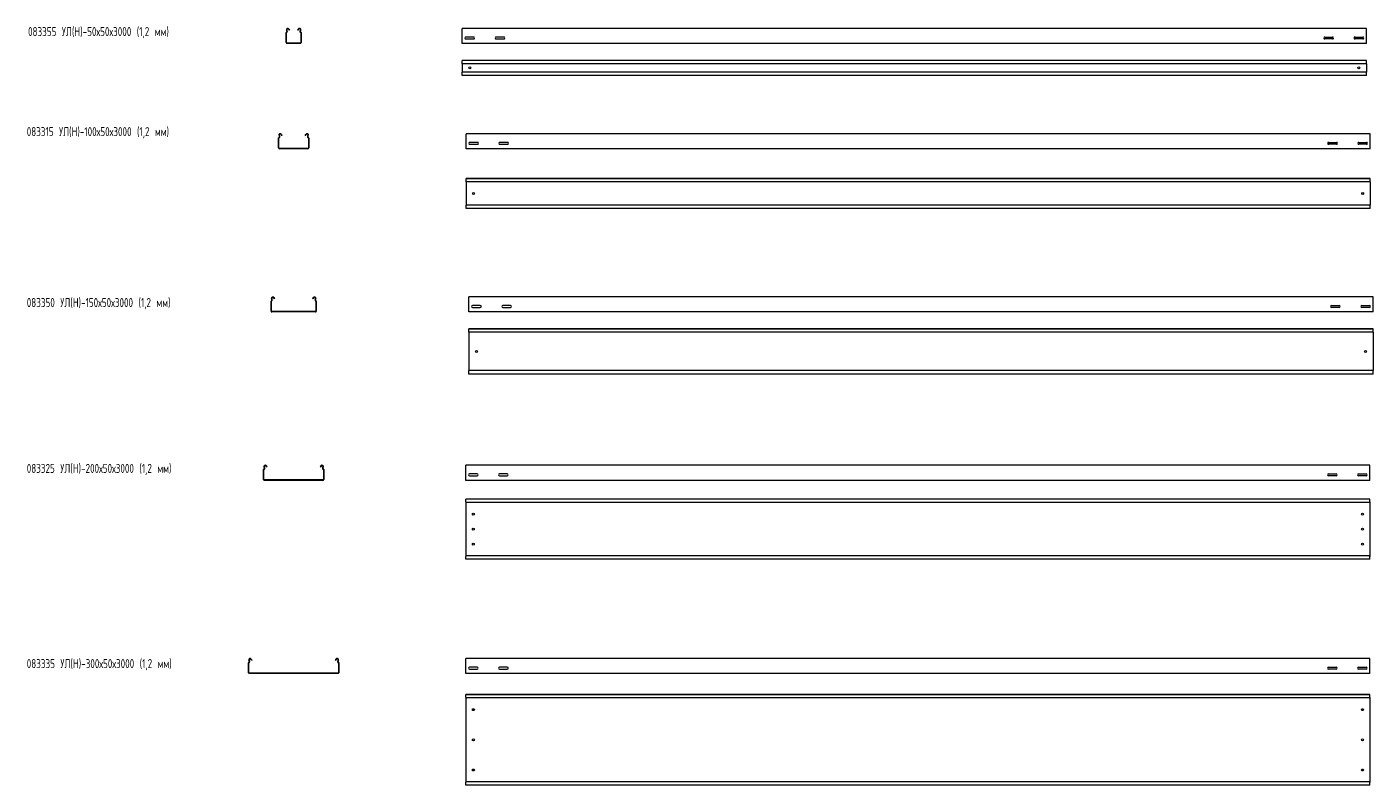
# Model space of a CAD drawing. Header units: millimetres. Extents: x -789 to 3689, y -6202 to -258.
# Tile 2 of 2: x -789 to 3678, y -2773 to -258. Entities that reach past the tile are written whole.
import ezdxf

# ---------------------------------------------------------------- set-up
doc = ezdxf.new("R2010")
doc.units = ezdxf.units.MM
doc.styles.add('SLDTEXTSTYLE0', font='TXT', dxfattribs={"width": 0.7, "bigfont": 'bigfont'})

msp = doc.modelspace()

# ---------------------------------------------------------------- linework, layer by layer
at = {"color": 7, "linetype": 'Continuous', "lineweight": 15}
for p, q in [((79.6, -266.1), (81.3, -269.3)), ((80.6, -265.5), (82.4, -268.8)), ((110, -268.8), (111.7, -265.5)), ((111, -269.3), (112.8, -266.1)), ((3655.7, -263.1), (655.7, -263.1)), ((655.7, -269.7), (655.7, -263.1)), ((3655.7, -269.7), (3655.7, -263.1)), ((71.2, -310.4), (71.2, -277.4)), ((72.4, -310.4), (72.4, -277.4)), ((74, -272.1), (72.7, -269.7)), ((75, -271.5), (73.8, -269.2)), ((118.5, -311.9), (73.9, -311.9)), ((82.4, -268.8), (81.3, -269.3)), ((111, -269.3), (110, -268.8)), ((118.6, -269.2), (117.3, -271.5)), ((119.6, -269.7), (118.4, -272.1)), ((120, -277.4), (120, -310.4)), ((121.2, -277.4), (121.2, -310.4)), ((655.7, -272.1), (655.7, -269.7)), ((655.7, -275.7), (655.7, -272.1)), ((655.7, -277.4), (655.7, -275.7)), ((655.7, -310.4), (655.7, -277.4)), ((655.7, -313.1), (655.7, -310.4)), ((693.4, -291.9), (667.9, -291.9)), ((667.9, -298.4), (693.4, -298.4)), ((793.4, -291.9), (767.9, -291.9)), ((767.9, -298.4), (793.4, -298.4)), ((3517.9, -291.9), (3543.4, -291.9)), ((3543.4, -298.4), (3517.9, -298.4)), ((3617.9, -291.9), (3643.4, -291.9)), ((3643.4, -298.4), (3617.9, -298.4)), ((3655.7, -272.1), (3655.7, -269.7)), ((3655.7, -275.7), (3655.7, -272.1)), ((3655.7, -277.4), (3655.7, -275.7)), ((3655.7, -310.4), (3655.7, -277.4)), ((3655.7, -313.1), (3655.7, -310.4)), ((118.5, -313.1), (73.9, -313.1)), ((3655.7, -313.1), (655.7, -313.1)), ((3655.7, -369.3), (655.7, -369.3)), ((655.7, -370.3), (655.7, -369.3)), ((3655.7, -370.3), (655.7, -370.3)), ((655.7, -378.8), (655.7, -370.3)), ((655.7, -380.5), (655.7, -378.8)), ((3655.7, -380.5), (655.7, -380.5)), ((655.7, -380.5), (655.7, -408.1)), ((3655.7, -370.3), (3655.7, -369.3)), ((3655.7, -378.8), (3655.7, -370.3)), ((3655.7, -380.5), (3655.7, -378.8)), ((3655.7, -380.5), (3655.7, -408.1)), ((3655.7, -408.1), (655.7, -408.1)), ((655.7, -409.8), (655.7, -408.1)), ((655.7, -418.3), (655.7, -409.8)), ((655.7, -418.3), (3655.7, -418.3)), ((655.7, -419.3), (655.7, -418.3)), ((3655.7, -419.3), (655.7, -419.3)), ((3655.7, -409.8), (3655.7, -408.1)), ((3655.7, -418.3), (3655.7, -409.8)), ((3655.7, -419.3), (3655.7, -418.3)), ((49, -621.5), (47.7, -619.1)), ((50, -620.9), (48.8, -618.5)), ((54.6, -615.4), (56.3, -618.7)), ((55.6, -614.9), (57.4, -618.1)), ((57.4, -618.1), (56.3, -618.7)), ((135, -618.1), (136.7, -614.9)), ((136, -618.7), (135, -618.1)), ((136, -618.7), (137.8, -615.4)), ((143.6, -618.5), (142.3, -620.9)), ((144.6, -619.1), (143.4, -621.5)), ((3668.3, -612.5), (668.3, -612.5)), ((668.3, -619.1), (668.3, -612.5)), ((668.3, -621.5), (668.3, -619.1)), ((668.3, -625.1), (668.3, -621.5)), ((668.3, -626.8), (668.3, -625.1)), ((3668.3, -619.1), (3668.3, -612.5)), ((3668.3, -621.5), (3668.3, -619.1)), ((3668.3, -625.1), (3668.3, -621.5)), ((3668.3, -626.8), (3668.3, -625.1)), ((46.2, -659.8), (46.2, -626.8)), ((47.4, -659.8), (47.4, -626.8)), ((143.5, -661.3), (48.9, -661.3)), ((143.5, -662.5), (48.9, -662.5)), ((145, -626.8), (145, -659.8)), ((146.2, -626.8), (146.2, -659.8)), ((668.3, -659.8), (668.3, -626.8)), ((668.3, -662.5), (668.3, -659.8)), ((3668.3, -662.5), (668.3, -662.5)), ((706, -641.2), (680.5, -641.2)), ((680.5, -647.7), (706, -647.7)), ((806, -641.2), (780.5, -641.2)), ((780.5, -647.7), (806, -647.7)), ((3530.5, -641.2), (3556, -641.2)), ((3556, -647.7), (3530.5, -647.7)), ((3630.5, -641.2), (3656, -641.2)), ((3656, -647.7), (3630.5, -647.7)), ((3668.3, -659.8), (3668.3, -626.8)), ((3668.3, -662.5), (3668.3, -659.8)), ((3668.3, -760.7), (668.3, -760.7)), ((668.3, -761.7), (668.3, -760.7)), ((3668.3, -761.7), (668.3, -761.7)), ((668.3, -770.2), (668.3, -761.7)), ((668.3, -772), (668.3, -770.2)), ((3668.3, -772), (668.3, -772)), ((668.3, -772), (668.3, -849.5)), ((3668.3, -761.7), (3668.3, -760.7)), ((3668.3, -770.2), (3668.3, -761.7)), ((3668.3, -772), (3668.3, -770.2)), ((3668.3, -772), (3668.3, -849.5)), ((3668.3, -849.5), (668.3, -849.5)), ((668.3, -851.3), (668.3, -849.5)), ((668.3, -859.7), (668.3, -851.3)), ((668.3, -859.7), (3668.3, -859.7)), ((668.3, -860.7), (668.3, -859.7)), ((3668.3, -860.7), (668.3, -860.7)), ((3668.3, -851.3), (3668.3, -849.5)), ((3668.3, -859.7), (3668.3, -851.3)), ((3668.3, -860.7), (3668.3, -859.7)), ((24, -1162.9), (22.7, -1160.5)), ((25, -1162.3), (23.8, -1159.9)), ((29.6, -1156.8), (31.3, -1160.1)), ((30.6, -1156.2), (32.4, -1159.5)), ((32.4, -1159.5), (31.3, -1160.1)), ((160, -1159.5), (161.7, -1156.2)), ((161, -1160.1), (160, -1159.5)), ((161, -1160.1), (162.8, -1156.8)), ((168.6, -1159.9), (167.3, -1162.3)), ((169.6, -1160.5), (168.4, -1162.9)), ((3677.8, -1153.9), (677.8, -1153.9)), ((677.8, -1160.5), (677.8, -1153.9)), ((677.8, -1162.9), (677.8, -1160.5)), ((3677.8, -1160.5), (3677.8, -1153.9)), ((3677.8, -1162.9), (3677.8, -1160.5)), ((21.2, -1201.2), (21.2, -1168.2)), ((22.4, -1201.2), (22.4, -1168.2)), ((168.5, -1202.7), (23.9, -1202.7)), ((168.5, -1203.9), (23.9, -1203.9)), ((170, -1168.2), (170, -1201.2)), ((171.2, -1168.2), (171.2, -1201.2)), ((677.8, -1166.4), (677.8, -1162.9)), ((677.8, -1168.2), (677.8, -1166.4)), ((677.8, -1201.2), (677.8, -1168.2)), ((677.8, -1203.9), (677.8, -1201.2)), ((3677.8, -1203.9), (677.8, -1203.9)), ((715.6, -1182.6), (690.1, -1182.6)), ((690.1, -1189.1), (715.6, -1189.1)), ((815.6, -1182.6), (790.1, -1182.6)), ((790.1, -1189.1), (815.6, -1189.1)), ((3540.1, -1182.6), (3565.6, -1182.6)), ((3565.6, -1189.1), (3540.1, -1189.1)), ((3640.1, -1182.6), (3665.6, -1182.6)), ((3665.6, -1189.1), (3640.1, -1189.1)), ((3677.8, -1166.4), (3677.8, -1162.9)), ((3677.8, -1168.2), (3677.8, -1166.4)), ((3677.8, -1201.2), (3677.8, -1168.2)), ((3677.8, -1203.9), (3677.8, -1201.2)), ((3677.8, -1259.6), (677.8, -1259.6)), ((677.8, -1260.6), (677.8, -1259.6)), ((3677.8, -1260.6), (677.8, -1260.6)), ((677.8, -1269.1), (677.8, -1260.6)), ((677.8, -1270.8), (677.8, -1269.1)), ((3677.8, -1270.8), (677.8, -1270.8)), ((677.8, -1270.8), (677.8, -1398.4)), ((3677.8, -1260.6), (3677.8, -1259.6)), ((3677.8, -1269.1), (3677.8, -1260.6)), ((3677.8, -1270.8), (3677.8, -1269.1)), ((3677.8, -1270.8), (3677.8, -1398.4)), ((3677.8, -1398.4), (677.8, -1398.4)), ((677.8, -1400.1), (677.8, -1398.4)), ((677.8, -1408.6), (677.8, -1400.1)), ((677.8, -1408.6), (3677.8, -1408.6)), ((677.8, -1409.6), (677.8, -1408.6)), ((3677.8, -1409.6), (677.8, -1409.6)), ((3677.8, -1400.1), (3677.8, -1398.4)), ((3677.8, -1408.6), (3677.8, -1400.1)), ((3677.8, -1409.6), (3677.8, -1408.6)), ((-3.8, -1759.6), (-3.8, -1726.7)), ((-2.6, -1759.6), (-2.6, -1726.7)), ((-1, -1721.3), (-2.3, -1719)), ((0, -1720.8), (-1.2, -1718.4)), ((4.6, -1715.3), (4.9, -1715.9)), ((4.9, -1715.9), (6, -1715.3)), ((6.3, -1718.6), (4.9, -1715.9)), ((5.6, -1714.7), (6, -1715.3)), ((6, -1715.3), (7.4, -1718)), ((7.4, -1718), (6.3, -1718.6)), ((185, -1718), (186.4, -1715.3)), ((186, -1718.6), (185, -1718)), ((187.4, -1715.9), (186, -1718.6)), ((186.4, -1715.3), (186.7, -1714.7)), ((186.4, -1715.3), (187.4, -1715.9)), ((187.4, -1715.9), (187.8, -1715.3)), ((193.6, -1718.4), (192.3, -1720.8)), ((194.6, -1719), (193.4, -1721.3)), ((195, -1726.7), (195, -1759.6)), ((196.2, -1726.7), (196.2, -1759.6)), ((3667.4, -1712.3), (667.4, -1712.3)), ((667.4, -1719), (667.4, -1712.3)), ((667.4, -1721.3), (667.4, -1719)), ((667.4, -1724.9), (667.4, -1721.3)), ((667.4, -1726.7), (667.4, -1724.9)), ((667.4, -1759.6), (667.4, -1726.7)), ((705.1, -1741.1), (679.6, -1741.1)), ((805.1, -1741.1), (779.6, -1741.1)), ((3529.6, -1741.1), (3555.1, -1741.1)), ((3629.6, -1741.1), (3655.1, -1741.1)), ((3667.4, -1719), (3667.4, -1712.3)), ((3667.4, -1721.3), (3667.4, -1719)), ((3667.4, -1724.9), (3667.4, -1721.3)), ((3667.4, -1726.7), (3667.4, -1724.9)), ((3667.4, -1759.6), (3667.4, -1726.7)), ((193.5, -1761.1), (-1.1, -1761.1)), ((193.5, -1762.3), (-1.1, -1762.3)), ((667.4, -1762.3), (667.4, -1759.6)), ((3667.4, -1762.3), (667.4, -1762.3)), ((679.6, -1747.6), (705.1, -1747.6)), ((779.6, -1747.6), (805.1, -1747.6)), ((3555.1, -1747.6), (3529.6, -1747.6)), ((3655.1, -1747.6), (3629.6, -1747.6)), ((3667.4, -1762.3), (3667.4, -1759.6)), ((3667.4, -1824.2), (667.4, -1824.2)), ((667.4, -1825.2), (667.4, -1824.2)), ((3667.4, -1825.2), (667.4, -1825.2)), ((667.4, -1833.6), (667.4, -1825.2)), ((3667.4, -1825.2), (3667.4, -1824.2)), ((3667.4, -1833.6), (3667.4, -1825.2)), ((667.4, -1834), (667.4, -1833.6)), ((667.4, -1834), (670.4, -1835.4)), ((667.4, -1834), (667.4, -2014.4)), ((3664.4, -1835.4), (670.4, -1835.4)), ((3664.4, -1835.4), (3667.4, -1834)), ((3667.4, -1834), (3667.4, -1833.6)), ((3667.4, -1834), (3667.4, -2014.4)), ((670.4, -2013), (667.4, -2014.4)), ((667.4, -2014.7), (667.4, -2014.4)), ((667.4, -2023.2), (667.4, -2014.7)), ((667.4, -2023.2), (3667.4, -2023.2)), ((667.4, -2024.2), (667.4, -2023.2)), ((3667.4, -2024.2), (667.4, -2024.2)), ((3664.4, -2013), (670.4, -2013)), ((3667.4, -2014.4), (3664.4, -2013)), ((3667.4, -2014.7), (3667.4, -2014.4)), ((3667.4, -2023.2), (3667.4, -2014.7)), ((3667.4, -2024.2), (3667.4, -2023.2)), ((-51, -2362.2), (-52.3, -2359.8)), ((-50, -2361.7), (-51.2, -2359.3)), ((-45.4, -2356.2), (-45.1, -2356.8)), ((-45.1, -2356.8), (-44, -2356.2)), ((-43.7, -2359.4), (-45.1, -2356.8)), ((-44.4, -2355.6), (-44, -2356.2)), ((-44, -2356.2), (-42.6, -2358.9)), ((-42.6, -2358.9), (-43.7, -2359.4)), ((235, -2358.9), (236.4, -2356.2)), ((236, -2359.4), (235, -2358.9)), ((237.4, -2356.8), (236, -2359.4)), ((236.4, -2356.2), (236.7, -2355.6)), ((236.4, -2356.2), (237.4, -2356.8)), ((237.4, -2356.8), (237.8, -2356.2)), ((243.6, -2359.3), (242.3, -2361.7)), ((244.6, -2359.8), (243.4, -2362.2)), ((3667.5, -2353.2), (667.5, -2353.2)), ((667.5, -2359.8), (667.5, -2353.2)), ((667.5, -2362.2), (667.5, -2359.8)), ((667.5, -2365.8), (667.5, -2362.2)), ((667.5, -2367.5), (667.5, -2365.8)), ((3667.5, -2359.8), (3667.5, -2353.2)), ((3667.5, -2362.2), (3667.5, -2359.8)), ((3667.5, -2365.8), (3667.5, -2362.2)), ((3667.5, -2367.5), (3667.5, -2365.8)), ((-53.8, -2400.5), (-53.8, -2367.5)), ((-52.6, -2400.5), (-52.6, -2367.5)), ((243.5, -2402), (-51.1, -2402)), ((243.5, -2403.2), (-51.1, -2403.2)), ((245, -2367.5), (245, -2400.5)), ((246.2, -2367.5), (246.2, -2400.5)), ((667.5, -2400.5), (667.5, -2367.5)), ((667.5, -2403.2), (667.5, -2400.5)), ((3667.5, -2403.2), (667.5, -2403.2)), ((705.2, -2382), (679.7, -2382)), ((679.7, -2388.5), (705.2, -2388.5)), ((805.2, -2382), (779.7, -2382)), ((779.7, -2388.5), (805.2, -2388.5)), ((3529.7, -2382), (3555.2, -2382)), ((3555.2, -2388.5), (3529.7, -2388.5)), ((3629.7, -2382), (3655.2, -2382)), ((3655.2, -2388.5), (3629.7, -2388.5)), ((3667.5, -2400.5), (3667.5, -2367.5)), ((3667.5, -2403.2), (3667.5, -2400.5)), ((3667.5, -2473), (667.5, -2473)), ((667.5, -2474), (667.5, -2473)), ((3667.5, -2474), (667.5, -2474)), ((667.5, -2482.5), (667.5, -2474)), ((667.5, -2482.8), (667.5, -2482.5)), ((667.5, -2482.8), (670.5, -2484.2)), ((667.5, -2482.8), (667.5, -2763.2)), ((3664.5, -2484.2), (670.5, -2484.2)), ((3664.5, -2484.2), (3667.5, -2482.8)), ((3667.5, -2474), (3667.5, -2473)), ((3667.5, -2482.5), (3667.5, -2474)), ((3667.5, -2482.8), (3667.5, -2482.5)), ((3667.5, -2482.8), (3667.5, -2763.2)), ((670.5, -2761.8), (667.5, -2763.2)), ((667.5, -2763.6), (667.5, -2763.2)), ((667.5, -2772), (667.5, -2763.6)), ((3664.5, -2761.8), (670.5, -2761.8)), ((3667.5, -2763.2), (3664.5, -2761.8)), ((3667.5, -2763.6), (3667.5, -2763.2)), ((3667.5, -2772), (3667.5, -2763.6)), ((667.5, -2772), (3667.5, -2772)), ((667.5, -2773), (667.5, -2772)), ((3667.5, -2773), (667.5, -2773)), ((3667.5, -2773), (3667.5, -2772))]:
    msp.add_line(p, q, dxfattribs=at)
for centre in [(680.7, -394.3), (3630.7, -394.3), (693.3, -810.7), (3643.3, -810.7), (702.8, -1334.6), (3652.8, -1334.6), (692.4, -1874.2), (3642.4, -1874.2), (692.4, -1924.2), (3642.4, -1924.2), (692.4, -1974.2), (3642.4, -1974.2), (692.5, -2523), (3642.5, -2523), (692.5, -2623), (3642.5, -2623), (692.5, -2723), (3642.5, -2723)]:
    msp.add_circle(centre, 3.25, dxfattribs=at)
for centre, radius, start, end in [((76.7, -267.6), 4.5, 28.0725, 208.0725), ((76.7, -267.6), 3.3, 28.0725, 208.0725), ((115.7, -267.6), 4.5, 331.9275, 151.9275), ((115.7, -267.6), 3.3, 331.9275, 151.9275), ((73, -277.4), 1.8, 106.2863, 180), ((73.9, -310.4), 2.7, 180, 270), ((73, -277.4), 0.6, 106.2863, 180), ((73.9, -310.4), 1.5, 180, 270), ((71.8, -273.3), 2.5, 286.2863, 28.0725), ((71.8, -273.3), 3.7, 286.2863, 28.0725), ((120.6, -273.3), 3.7, 151.9275, 253.7137), ((120.6, -273.3), 2.5, 151.9275, 253.7137), ((118.5, -310.4), 1.5, 270, 0), ((118.5, -310.4), 2.7, 270, 0), ((119.4, -277.4), 0.6, 0, 73.7137), ((119.4, -277.4), 1.8, 0, 73.7137), ((667.9, -295.1), 3.25, 90, 270), ((693.4, -295.1), 3.25, 270, 90), ((767.9, -295.1), 3.25, 90, 270), ((793.4, -295.1), 3.25, 270, 90), ((3517.9, -295.1), 3.25, 90, 270), ((3543.4, -295.1), 3.25, 270, 90), ((3617.9, -295.1), 3.25, 90, 270), ((3643.4, -295.1), 3.25, 270, 90), ((48, -626.8), 1.8, 106.2863, 180), ((51.7, -617), 4.5, 28.0725, 208.0725), ((46.8, -622.7), 2.5, 286.2863, 28.0725), ((46.8, -622.7), 3.7, 286.2863, 28.0725), ((51.7, -617), 3.3, 28.0725, 208.0725), ((140.7, -617), 4.5, 331.9275, 151.9275), ((140.7, -617), 3.3, 331.9275, 151.9275), ((145.6, -622.7), 3.7, 151.9275, 253.7137), ((145.6, -622.7), 2.5, 151.9275, 253.7137), ((144.4, -626.8), 1.8, 0, 73.7137), ((48.9, -659.8), 2.7, 180, 270), ((48, -626.8), 0.6, 106.2863, 180), ((48.9, -659.8), 1.5, 180, 270), ((143.5, -659.8), 1.5, 270, 0), ((143.5, -659.8), 2.7, 270, 0), ((144.4, -626.8), 0.6, 0, 73.7137), ((680.5, -644.5), 3.25, 90, 270), ((706, -644.5), 3.25, 270, 90), ((780.5, -644.5), 3.25, 90, 270), ((806, -644.5), 3.25, 270, 90), ((3530.5, -644.5), 3.25, 90, 270), ((3556, -644.5), 3.25, 270, 90), ((3630.5, -644.5), 3.25, 90, 270), ((3656, -644.5), 3.25, 270, 90), ((26.7, -1158.4), 4.5, 28.0725, 208.0725), ((26.7, -1158.4), 3.3, 28.0725, 208.0725), ((165.7, -1158.4), 4.5, 331.9275, 151.9275), ((165.7, -1158.4), 3.3, 331.9275, 151.9275), ((23, -1168.2), 1.8, 106.2863, 180), ((23.9, -1201.2), 2.7, 180, 270), ((23, -1168.2), 0.6, 106.2863, 180), ((23.9, -1201.2), 1.5, 180, 270), ((21.8, -1164), 2.5, 286.2863, 28.0725), ((21.8, -1164), 3.7, 286.2863, 28.0725), ((170.6, -1164), 3.7, 151.9275, 253.7137), ((170.6, -1164), 2.5, 151.9275, 253.7137), ((168.5, -1201.2), 1.5, 270, 0), ((168.5, -1201.2), 2.7, 270, 0), ((169.4, -1168.2), 0.6, 0, 73.7137), ((169.4, -1168.2), 1.8, 0, 73.7137), ((690.1, -1185.9), 3.25, 90, 270), ((715.6, -1185.9), 3.25, 270, 90), ((790.1, -1185.9), 3.25, 90, 270), ((815.6, -1185.9), 3.25, 270, 90), ((3540.1, -1185.9), 3.25, 90, 270), ((3565.6, -1185.9), 3.25, 270, 90), ((3640.1, -1185.9), 3.25, 90, 270), ((3665.6, -1185.9), 3.25, 270, 90), ((-2, -1726.7), 1.8, 106.2863, 180), ((1.7, -1716.8), 4.5, 28.0725, 208.0725), ((-2, -1726.7), 0.6, 106.2863, 180), ((-3.2, -1722.5), 2.5, 286.2863, 28.0725), ((-3.2, -1722.5), 3.7, 286.2863, 28.0725), ((1.7, -1716.8), 3.3, 28.0725, 208.0725), ((190.7, -1716.8), 4.5, 331.9275, 151.9275), ((190.7, -1716.8), 3.3, 331.9275, 151.9275), ((195.6, -1722.5), 3.7, 151.9275, 253.7137), ((195.6, -1722.5), 2.5, 151.9275, 253.7137), ((194.4, -1726.7), 0.6, 0, 73.7137), ((194.4, -1726.7), 1.8, 0, 73.7137), ((679.6, -1744.3), 3.25, 90, 270), ((705.1, -1744.3), 3.25, 270, 90), ((779.6, -1744.3), 3.25, 90, 270), ((805.1, -1744.3), 3.25, 270, 90), ((3529.6, -1744.3), 3.25, 90, 270), ((3555.1, -1744.3), 3.25, 270, 90), ((3629.6, -1744.3), 3.25, 90, 270), ((3655.1, -1744.3), 3.25, 270, 90), ((-1.1, -1759.6), 2.7, 180, 270), ((-1.1, -1759.6), 1.5, 180, 270), ((193.5, -1759.6), 2.7, 270, 0), ((193.5, -1759.6), 1.5, 270, 0), ((-52, -2367.5), 1.8, 106.2863, 180), ((-48.3, -2357.7), 4.5, 28.0725, 208.0725), ((-52, -2367.5), 0.6, 106.2863, 180), ((-53.2, -2363.4), 2.5, 286.2863, 28.0725), ((-53.2, -2363.4), 3.7, 286.2863, 28.0725), ((-48.3, -2357.7), 3.3, 28.0725, 208.0725), ((240.7, -2357.7), 4.5, 331.9275, 151.9275), ((240.7, -2357.7), 3.3, 331.9275, 151.9275), ((245.6, -2363.4), 3.7, 151.9275, 253.7137), ((245.6, -2363.4), 2.5, 151.9275, 253.7137), ((244.4, -2367.5), 0.6, 0, 73.7137), ((244.4, -2367.5), 1.8, 0, 73.7137), ((-51.1, -2400.5), 2.7, 180, 270), ((-51.1, -2400.5), 1.5, 180, 270), ((243.5, -2400.5), 2.7, 270, 0), ((243.5, -2400.5), 1.5, 270, 0), ((679.7, -2385.2), 3.25, 90, 270), ((705.2, -2385.2), 3.25, 270, 90), ((779.7, -2385.2), 3.25, 90, 270), ((805.2, -2385.2), 3.25, 270, 90), ((3529.7, -2385.2), 3.25, 90, 270), ((3555.2, -2385.2), 3.25, 270, 90), ((3629.7, -2385.2), 3.25, 90, 270), ((3655.2, -2385.2), 3.25, 270, 90)]:
    msp.add_arc(centre, radius, start, end, dxfattribs=at)

# ---------------------------------------------------------------- texts
at = {"color": 7, "linetype": 'Continuous', "lineweight": 0, "char_height": 30, "attachment_point": 1, "style": 'SLDTEXTSTYLE0'}
for s, insert in [('083355 \\M+18454\\M+1844C(\\M+1844E)-50\\M+1848750\\M+184873000 (1,2 \\M+1847D\\M+1847D)', (-785.1, -258.9)), ('083315 \\M+18454\\M+1844C(\\M+1844E)-100\\M+1848750\\M+184873000 (1,2 \\M+1847D\\M+1847D)', (-789.4, -590.7)), ('083350 \\M+18454\\M+1844C(\\M+1844E)-150\\M+1848750\\M+184873000 (1,2 \\M+1847D\\M+1847D)', (-789.4, -1157.6)), ('083325 \\M+18454\\M+1844C(\\M+1844E)-200\\M+1848750\\M+184873000 (1,2 \\M+1847D\\M+1847D)', (-789.4, -1707.7)), ('083335 \\M+18454\\M+1844C(\\M+1844E)-300\\M+1848750\\M+184873000 (1,2 \\M+1847D\\M+1847D)', (-789.4, -2355.2))]:
    msp.add_mtext(s, dxfattribs=dict(at, insert=insert))

doc.saveas('drawing.dxf')
